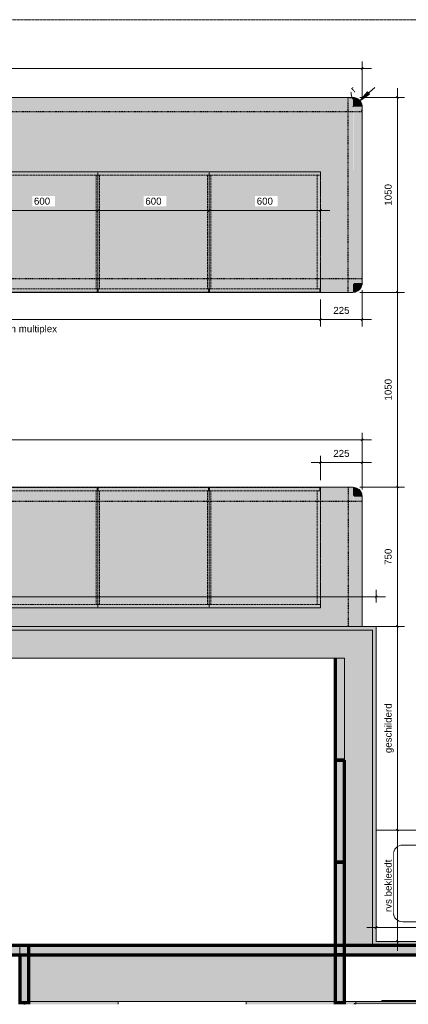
# Model space of a CAD drawing. Header units: millimetres. Extents: x 87779 to 155382, y -9103 to 37066.
# Tile 4 of 128: x 91813 to 93906, y 31046 to 36351. Entities that reach past the tile are written whole.
import ezdxf

# ---------------------------------------------------------------- set-up
doc = ezdxf.new("R2010")
doc.units = ezdxf.units.MM
for name, pattern in [('Dash Small', [6.35, 3.175, -3.175]), ('Dash xSmall', [4.7625, 2.38125, -2.38125]), ('Dash xxSmall', [3.175, 1.5875, -1.5875]), ('Overhead xxSmall', [2.579687, 1.5875, -0.992188])]:
    doc.linetypes.add(name, pattern=pattern)
for name, color, linetype, lineweight in [('0-1', 7, 'Continuous', 5), ('_Hidden Lines_', 43, 'Dash xxSmall', 5), ('A----M-', 8, 'Continuous', 5), ('A----M--25', 8, 'Continuous', 5), ('A21-----1', 50, 'Continuous', 9), ('A22-----1', 9, 'Continuous', 5), ('A22-----2', 50, 'Continuous', 9), ('A22-----3', 254, 'Continuous', 5), ('A29-----1', 9, 'Continuous', 5), ('A29-----2', 250, 'Continuous', 13), ('A29-----3', 130, 'Continuous', 70), ('A31-----1', 50, 'Continuous', 9), ('A31-----2', 140, 'Continuous', 9), ('A31-----3', 170, 'Continuous', 25), ('A59-----1', 55, 'Continuous', 5), ('A99-----2', 50, 'Continuous', 9), ('A99-----3', 1, 'Continuous', 9), ('A99-----5', 1, 'Dash xSmall', 5), ('A99-----6', 1, 'Dash Small', 25), ('A99----O', 1, 'Overhead xxSmall', 18), ('Food Service Equipment-1', 10, 'Continuous', 5), ('Substrate 2-1', 7, 'Continuous', 18), ('walls', 3, 'Continuous', 5), ('walls-1', 254, 'Continuous', 5), ('walls-2', 50, 'Continuous', 9)]:
    doc.layers.add(name, color=color, linetype=linetype, lineweight=lineweight)
doc.styles.add('Arial_1', font='arial.ttf', dxfattribs={"height": 37.5})
doc.dimstyles.new('Radial_1_8_mm', dxfattribs={"dimscale": 304.8, "dimtxt": 38.259727, "dimasz": 0.205052, "dimexe": 0.195312, "dimexo": 0, "dimgap": 0.082021, "dimtad": 1, "dimjust": 3, "dimdec": 0, "dimzin": 0, "dimdsep": 46, "dimtxsty": 'Arial_1', "dimsah": 1, "dimcen": 0.09, "dimazin": 2, "dimtfac": 1, "dimtdec": 4, "dimtix": 1, "dimtmove": 0, "dimatfit": 2, "dimfxl": 1, "dimtvp": 1, "dimtfill": 1, "dimtolj": 1, "dimtzin": 0, "dimarcsym": 2})
doc.dimstyles.new('TD_Diagonal_1_5_mm', dxfattribs={"dimscale": 304.8, "dimtxt": 38.259727, "dimasz": 0.032808, "dimexe": 0.123031, "dimexo": 0.123031, "dimgap": 0.065617, "dimtad": 1, "dimdec": 0, "dimzin": 0, "dimdsep": 46, "dimtxsty": 'Arial_1', "dimblk1": 'OBLIQUE', "dimblk2": 'OBLIQUE', "dimsah": 1, "dimcen": 0.09, "dimdle": 0.164042, "dimazin": 2, "dimtfac": 1, "dimtdec": 4, "dimtix": 1, "dimtmove": 0, "dimatfit": 3, "dimfxl": 1, "dimtvp": 1, "dimtfill": 1, "dimtolj": 1, "dimtzin": 0, "dimarcsym": 2})
doc.dimstyles.new('TD_Diagonal_1_5_mm_1', dxfattribs={"dimscale": 304.8, "dimtxt": 38.259727, "dimasz": 0.032808, "dimexe": 0.123031, "dimexo": 0.123031, "dimgap": 0.065617, "dimtad": 1, "dimdec": 0, "dimzin": 0, "dimdsep": 46, "dimtxsty": 'Arial_1', "dimblk1": 'OBLIQUE', "dimblk2": 'OBLIQUE', "dimsah": 1, "dimcen": 0.09, "dimdle": 0.164042, "dimazin": 2, "dimtfac": 1, "dimtdec": 4, "dimtix": 1, "dimtmove": 2, "dimatfit": 3, "dimfxl": 1, "dimtvp": 1, "dimtfill": 1, "dimtolj": 1, "dimtzin": 0, "dimarcsym": 2})

# ---------------------------------------------------------------- blocks, each defined once
blk = doc.blocks.new('NLRS_32_10_DO_UN_houten kozijn enkele deur_gen_unhosted_ABT - 1030x2315_dichtedeur_special kern_buitendraaiend_dorpel_zelfsluitend-18600538-Werkcafe - Plan view')
at = {"layer": 'A31-----2'}
h = blk.add_hatch(color=256, dxfattribs=at)
h.paths.add_polyline_path([(91812.9, 31045.7), (91812.9, 31045.7), (91812.9, 31045.7)])
h.paths.add_polyline_path([(91612.9, 31045.7), (91612.9, 31051.6), (91228.9, 31051.6), (91228.9, 31045.7)])
h.paths.add_polyline_path([(92342.9, 31045.7), (92342.9, 31061.6), (91862.9, 31061.6), (91862.9, 31045.7)])
at = {"layer": 'A31-----1'}
for p, q in [((91228.9, 31045.7), (91228.9, 31051.6)), ((92342.9, 31061.6), (92342.9, 31045.7))]:
    blk.add_line(p, q, dxfattribs=at)
at = {"layer": 'A31-----3'}
for p, q in [((91728.9, 31048.6), (91736.9, 31048.6)), ((91728.9, 31045.7), (91728.9, 31048.6)), ((91736.9, 31048.6), (91736.9, 31045.7)), ((91834.9, 31048.6), (91842.9, 31048.6)), ((91834.9, 31045.7), (91834.9, 31048.6)), ((91842.9, 31048.6), (91842.9, 31045.7))]:
    blk.add_line(p, q, dxfattribs=at)
blk = doc.blocks.new('NLRS_32_10_DO_UN_houten kozijn enkele deur_gen_unhosted_ABT - 67x90 1080x2315_dichtedeur_staaplaat bekleed_dorpel_zelfsluitend-18600482-Werkcafe - Plan view')
at = {"layer": 'A31-----2'}
h = blk.add_hatch(color=256, dxfattribs=at)
h.paths.add_polyline_path([(93622.9, 31045.7), (94122.9, 31045.7), (94122.9, 31051.6), (93622.9, 31051.6), (93622.9, 31061.6), (93562.9, 31061.6), (93562.9, 31045.7), (93614.9, 31045.7), (93614.9, 31048.6), (93622.9, 31048.6), (93622.9, 31045.7)])
h.paths.add_polyline_path([(93512.9, 31045.7), (93512.9, 31061.6), (93032.9, 31061.6), (93032.9, 31045.7), (93487.2, 31045.7)])
h = blk.add_hatch(dxfattribs=at)
h.set_pattern_fill('FP_1', color=256, style=0, pattern_type=2)
h.set_pattern_definition([(45, (7276.764, -16649.65), (-35.35534, 35.35534), [])])
h.paths.add_polyline_path([(93622.9, 31045.7), (93622.9, 31048.6), (93614.9, 31048.6), (93614.9, 31045.7), (93620, 31045.7)])
at = {"layer": 'A31-----1'}
for p, q in [((93032.9, 31061.6), (93032.9, 31045.7)), ((93622.9, 31061.6), (93562.9, 31061.6)), ((94122.9, 31045.7), (94122.9, 31051.6))]:
    blk.add_line(p, q, dxfattribs=at)
at = {"layer": 'A31-----3'}
for p, q in [((93532.9, 31048.6), (93532.9, 31045.7)), ((93540.9, 31048.6), (93532.9, 31048.6)), ((93540.9, 31045.7), (93540.9, 31048.6)), ((93622.9, 31048.6), (93614.9, 31048.6)), ((93614.9, 31048.6), (93614.9, 31045.7)), ((93622.9, 31045.7), (93622.9, 31048.6))]:
    blk.add_line(p, q, dxfattribs=at)
blk = doc.blocks.new('00_GM_sparingsobject - 1750x2650 _bxh_ voorportaal kern-9269861-Werkcafe - Plan view')
at = {"layer": 'A99-----3'}
blk.add_hatch(color=256, dxfattribs=at).paths.add_polyline_path([(91812.9, 31061.6), (93562.9, 31061.6), (93562.9, 31361.6), (91812.9, 31361.6)])
at = {"layer": 'A99-----2'}
for p, q in [((93562.9, 31361.6), (91812.9, 31361.6)), ((91812.9, 31361.6), (91812.9, 31061.6)), ((93562.9, 31061.6), (93562.9, 31361.6)), ((91812.9, 31061.6), (93562.9, 31061.6))]:
    blk.add_line(p, q, dxfattribs=at)
blk = doc.blocks.new('HSR-D_ABT_ARCH_Interieur_rvt-1-Werkcafe - Plan view')
at = {"layer": 'A29-----1'}
for points in [[(90121.7, 32911.6), (93563, 32911.6), (93563, 33061.6), (88707.9, 33061.6), (88707.9, 32911.6), (89807.9, 32911.6)], [(93712.9, 31366.9), (93713, 31366.9), (93712.9, 33061.6), (93563, 33061.6), (93563, 31366.9)]]:
    blk.add_hatch(color=256, dxfattribs=at).paths.add_polyline_path(points)
at = {"layer": 'walls'}
blk.add_hatch(color=256, dxfattribs=at).paths.add_polyline_path([(93713, 31311.9), (94572.8, 31311.9), (94572.8, 31361.9), (90802.8, 31361.9), (90802.8, 31311.9), (91812.9, 31311.9), (91812.9, 31361.6), (93562.9, 31361.6), (93563, 31311.9), (93712.9, 31311.9)])
at = {"layer": 'walls-1'}
for points in [[(93513, 32361.6), (93563, 32361.6), (93563, 32911.6), (93513, 32911.6), (93513, 32391.8)], [(93563, 31811.6), (93563, 32361.6), (93513, 32361.6), (93513, 31811.6)], [(93513, 31361.9), (93563, 31361.9), (93563, 31811.6), (93513, 31811.6), (93513, 31382.2)], [(91862.9, 31045.7), (91862.9, 31061.6), (91812.9, 31061.6), (91812.9, 31045.7)], [(93512.9, 31045.7), (93562.9, 31045.7), (93562.9, 31061.6), (93512.9, 31061.6)]]:
    blk.add_hatch(color=256, dxfattribs=at).paths.add_polyline_path(points)
at = {"layer": 'A21-----1'}
for p, q in [((100553.5, 31066.8), (93762.9, 31066.8)), ((93762.9, 31066.8), (93762.9, 31061.6))]:
    blk.add_line(p, q, dxfattribs=at)
at = {"layer": 'A22-----2'}
for p, q in [((93622.9, 31061.6), (100469.9, 31061.6)), ((93622.9, 31061.6), (93622.9, 31051.6)), ((100469.9, 31051.6), (93622.9, 31051.6))]:
    blk.add_line(p, q, dxfattribs=at)
at = {"layer": 'A29-----2'}
for p, q in [((93563, 33061.6), (88707.9, 33061.6)), ((93713, 33061.6), (93563, 33061.6)), ((93713, 31366.9), (93713, 33061.6)), ((88707.9, 32911.6), (93513, 32911.6)), ((93513, 32911.6), (93563, 32911.6)), ((93563, 32911.6), (93563, 32361.6)), ((93563, 32361.6), (93563, 31366.9)), ((93563, 31366.9), (93713, 31366.9))]:
    blk.add_line(p, q, dxfattribs=at)
at = {"layer": 'A29-----3'}
for p, q in [((93513, 32911.6), (93513, 32361.6)), ((93513, 32361.6), (93563, 32361.6)), ((93513, 32361.6), (93513, 31811.6)), ((93563, 32361.6), (93513, 32361.6)), ((93563, 31811.6), (93563, 32361.6)), ((93513, 31811.6), (93513, 31311.6)), ((93563, 31811.6), (93513, 31811.6)), ((93513, 31811.6), (93563, 31811.6)), ((93563, 31311.6), (93563, 31811.6)), ((94572.8, 31361.9), (91612.9, 31361.9)), ((91862.8, 31361.9), (91812.9, 31361.9)), ((91862.8, 31311.9), (91862.8, 31361.9)), ((91612.9, 31311.9), (94572.8, 31311.9)), ((91812.9, 31311.9), (91812.9, 31045.7)), ((91862.9, 31045.7), (91862.9, 31311.9)), ((93562.9, 31311.9), (93512.9, 31311.9)), ((93512.9, 31311.9), (93512.9, 31045.7)), ((93513, 31311.6), (93563, 31311.6)), ((93562.9, 31045.7), (93562.9, 31311.9))]:
    blk.add_line(p, q, dxfattribs=at)
at = {"layer": 'walls-2'}
for p, q in [((93563, 32911.6), (93513, 32911.6)), ((93563, 32361.6), (93563, 32911.6))]:
    blk.add_line(p, q, dxfattribs=at)
at = {"layer": 'A31-----1'}
for name in ['NLRS_32_10_DO_UN_houten kozijn enkele deur_gen_unhosted_ABT - 1030x2315_dichtedeur_special kern_buitendraaiend_dorpel_zelfsluitend-18600538-Werkcafe - Plan view', 'NLRS_32_10_DO_UN_houten kozijn enkele deur_gen_unhosted_ABT - 67x90 1080x2315_dichtedeur_staaplaat bekleed_dorpel_zelfsluitend-18600482-Werkcafe - Plan view']:
    blk.add_blockref(name, (0, 0), dxfattribs=at)
at = {"layer": 'A99-----2'}
blk.add_blockref('00_GM_sparingsobject - 1750x2650 _bxh_ voorportaal kern-9269861-Werkcafe - Plan view', (0, 0), dxfattribs=at)
blk = doc.blocks.new('712 Werkcafe Derden - 712 Werkcafe Derden-18395349-Werkcafe - Plan view')
at = {"layer": 'Food Service Equipment-1'}
for p, q in [((101332.9, 31984), (93732.9, 31984)), ((93876.4, 31904), (94389.4, 31904)), ((93825.6, 31540.8), (93825.6, 31853.2)), ((94389.4, 31490), (93876.4, 31490))]:
    blk.add_line(p, q, dxfattribs=at)
for centre, start, end in [((93876.4, 31853.2), 90, 180), ((93876.4, 31540.8), 180, 270)]:
    blk.add_arc(centre, 50.8, start, end, dxfattribs=at)
blk = doc.blocks.new('Undermounted Sink 24x18x12 - 24_ x 18_ x 12d_-15266988-Werkcafe - Plan view')
at = {"layer": 'A59-----1'}
for p, q in [((94389.4, 31904), (93876.4, 31904)), ((93825.6, 31853.2), (93825.6, 31540.8)), ((94440.2, 31540.8), (94440.2, 31853.2)), ((94125.8, 31639.1), (94125.8, 31490)), ((94145.2, 31490), (94145.2, 31639.1)), ((93876.4, 31490), (94123.3, 31490)), ((94142.7, 31490), (94389.4, 31490))]:
    blk.add_line(p, q, dxfattribs=at)
for centre, radius, start, end in [((93876.4, 31853.2), 50.8, 90, 180), ((94389.4, 31853.2), 50.8, 0, 90), ((94132.9, 31697), 25.4, 0, 180), ((94132.9, 31697), 25.4, 0, 180), ((94132.9, 31697), 25.4, 180, 0), ((94132.9, 31697), 25.4, 180, 0), ((94135.5, 31639.1), 9.67, 360, 180), ((93876.4, 31540.8), 50.8, 180, 270), ((94389.4, 31540.8), 50.8, 270, 360)]:
    blk.add_arc(centre, radius, start, end, dxfattribs=at)
blk = doc.blocks.new('712 Werkcafe Barista - 712 Werkcafe Barista-18415524-Werkcafe - Plan view')
at = {"layer": 'Food Service Equipment-1'}
for points in [[(89737.9, 35886.6), (93607.9, 35886.6), (93607.9, 35931.6), (88757.9, 35931.6), (88757.9, 35886.6), (89727.5, 35886.6)], [(93646.1, 35881.6), (93657.9, 35881.6), (93656.2, 35894.6), (93651.2, 35906.6), (93643.2, 35917), (93632.2, 35925.2), (93620.7, 35929.9), (93607.9, 35931.6), (93607.9, 35886.6), (93609.2, 35886.5), (93610.4, 35886), (93611.4, 35885.2), (93612.6, 35883.2), (93612.7, 35882.9), (93612.9, 35881.6), (93645, 35881.6)], [(93657.9, 34931.6), (93657.9, 35881.6), (93612.9, 35881.6), (93612.9, 34931.6), (93656.3, 34931.6)], [(91594.1, 34881.6), (93607.9, 34881.6), (93607.9, 34926.6), (89807.9, 34926.6), (89807.9, 34881.6), (91383.8, 34881.6)], [(93607.9, 34881.6), (93621.7, 34883.7), (93632.9, 34888.3), (93643.2, 34896.3), (93651.4, 34907.1), (93656.2, 34918.8), (93657.9, 34931.6), (93612.9, 34931.6), (93612.7, 34930.3), (93611.6, 34928.3), (93611.4, 34928.1), (93610.4, 34927.3), (93609.2, 34926.8), (93607.9, 34926.6), (93607.9, 34883.2)], [(90963.1, 33786.6), (93607.9, 33786.6), (93607.9, 33831.6), (89807.9, 33831.6), (89807.9, 33786.6), (90542.4, 33786.6)], [(93637.5, 33781.6), (93657.9, 33781.6), (93656.2, 33794.6), (93651.2, 33806.6), (93643.2, 33817), (93632.9, 33824.9), (93620.7, 33829.9), (93607.9, 33831.6), (93607.9, 33786.6), (93609.2, 33786.5), (93610.4, 33786), (93611.4, 33785.2), (93612.2, 33784.1), (93612.7, 33782.9), (93612.9, 33781.6), (93636.5, 33781.6)], [(93644.7, 33081.6), (93657.9, 33081.6), (93657.9, 33781.6), (93612.9, 33781.6), (93612.9, 33081.6), (93635.4, 33081.6)]]:
    blk.add_hatch(color=256, dxfattribs=at).paths.add_polyline_path(points)
h = blk.add_hatch(color=256, dxfattribs=at)
h.paths.add_polyline_path([(93612.9, 33081.6), (93612.7, 33782.9), (93612.2, 33784.1), (93611.4, 33785.2), (93610.4, 33786), (93609.2, 33786.5), (93607.9, 33786.6), (89806.2, 33786.9), (89783.3, 33789.9), (89760.4, 33799.4), (89740.7, 33814.5), (89725.6, 33834.1), (89716.1, 33857), (89712.9, 33881.6), (89712.9, 34831.6), (89716.1, 34856.2), (89725.6, 34879.1), (89740.7, 34898.8), (89760.4, 34913.9), (89783.3, 34923.4), (89807.9, 34926.6), (93609.2, 34926.8), (93610.4, 34927.3), (93611.6, 34928.3), (93612.2, 34929.1), (93612.7, 34930.3), (93612.9, 34931.6), (93612.6, 35883.2), (93612.2, 35884.1), (93611.4, 35885.2), (93610.4, 35886), (93609.2, 35886.5), (93607.9, 35886.6), (88756.6, 35886.5), (88755.4, 35886), (88754.3, 35885.2), (88753.1, 35883.2), (88753, 35882.9), (88752.9, 35881.6), (88752.9, 35256.6), (89382.9, 35256.6), (89382.9, 33456.6), (88752.9, 33456.6), (88752.9, 33081.6), (93487.2, 33081.6)])
h.paths.add_polyline_path([(89929.7, 35127.5), (89929.7, 35279.9), (90336.1, 35279.9), (90336.1, 35127.5), (90121.7, 35127.5)])
h.paths.add_polyline_path([(90169.8, 35381.6), (89929.7, 35381.6), (89929.7, 35432.2), (90095.9, 35432.2), (90095.9, 35495.7), (90169.8, 35495.7), (90169.8, 35432.2), (90336.1, 35432.2), (90336.1, 35381.6), (90221, 35381.6)])
at = {"layer": '_Hidden Lines_'}
for p, q in [((93432.9, 35531.6), (89832.9, 35531.6)), ((92232.9, 35531.6), (92232.9, 34881.6)), ((92832.9, 35531.6), (92832.9, 34881.6)), ((93432.9, 35531.6), (93432.9, 34881.6)), ((92232.9, 33181.6), (92232.9, 33831.6)), ((92832.9, 33181.6), (92832.9, 33831.6)), ((93432.9, 33181.6), (93432.9, 33831.6)), ((93432.9, 33181.6), (89832.9, 33181.6))]:
    blk.add_line(p, q, dxfattribs=at)
at = {"layer": 'Food Service Equipment-1'}
for p, q in [((93607.9, 35931.6), (88757.9, 35931.6)), ((93657.9, 34931.6), (93657.9, 35881.6)), ((89807.9, 34881.6), (93607.9, 34881.6)), ((93607.9, 33831.6), (89807.9, 33831.6)), ((93657.9, 33081.6), (93657.9, 33781.6))]:
    blk.add_line(p, q, dxfattribs=at)
at = {"layer": 'Food Service Equipment-1', "flags": 128}
for points in [[(93657.9, 35881.6), (93655.9, 35895.5), (93650.2, 35908.3), (93641.1, 35919), (93629.4, 35926.8), (93616.1, 35931), (93607.9, 35931.6)], [(93607.9, 34881.6), (93621.7, 34883.6), (93634.5, 34889.3), (93645.2, 34898.4), (93653, 34910.1), (93657.2, 34923.4), (93657.9, 34931.6)], [(93657.9, 33781.6), (93655.9, 33795.5), (93650.2, 33808.3), (93641.1, 33819), (93629.4, 33826.8), (93616.1, 33831), (93607.9, 33831.6)]]:
    blk.add_lwpolyline(points, dxfattribs=at)
blk = doc.blocks.new('DIMBLOCK1-Werkcafe - Plan view')
at = {"layer": 'A----M--25'}
for p, q in [((93657.9, 34894.1), (93657.9, 34697.3)), ((93657.9, 34734.8), (93657.9, 34894.1)), ((93432.9, 34844.1), (93432.9, 34697.3)), ((93432.9, 34734.8), (93432.9, 34844.1)), ((93707.9, 34734.8), (93432.9, 34734.8))]:
    blk.add_line(p, q, dxfattribs=at)
at = {"layer": 'A----M--25', "lineweight": 35}
for p, q in [((93432.9, 34734.8), (93427.9, 34729.8)), ((93432.9, 34734.8), (93437.9, 34739.8)), ((93657.9, 34734.8), (93652.9, 34729.8)), ((93657.9, 34734.8), (93662.9, 34739.8))]:
    blk.add_line(p, q, dxfattribs=at)
at = {"layer": 'A----M--25', "color": 0, "insert": (93502.1, 34803.5), "char_height": 37.5, "width": 103.831, "attachment_point": 1, "line_spacing_factor": 0.941778, "style": 'Arial_1', "bg_fill": 3, "box_fill_scale": 1.25, "bg_fill_color": 256, "bg_fill_true_color": 13158600, "bg_fill_transparency": 0}
blk.add_mtext('225', dxfattribs=at)
blk = doc.blocks.new('_Oblique')
at = {"color": 0, "linetype": 'ByBlock', "lineweight": -2}
blk.add_line((-0.5, -0.5), (0.5, 0.5), dxfattribs=at)
blk = doc.blocks.new('DIMBLOCK2-Werkcafe - Plan view')
at = {"layer": 'A----M--25'}
for p, q in [((89832.9, 34844.1), (89832.9, 34697.3)), ((89832.9, 34734.8), (89832.9, 34844.1)), ((93432.9, 34844.1), (93432.9, 34697.3)), ((93432.9, 34734.8), (93432.9, 34844.1)), ((93432.9, 34734.8), (89782.9, 34734.8))]:
    blk.add_line(p, q, dxfattribs=at)
at = {"layer": 'A----M--25', "lineweight": 35}
for p, q in [((89832.9, 34734.8), (89827.9, 34729.8)), ((89832.9, 34734.8), (89837.9, 34739.8)), ((93432.9, 34734.8), (93427.9, 34729.8)), ((93432.9, 34734.8), (93437.9, 34739.8))]:
    blk.add_line(p, q, dxfattribs=at)
at = {"layer": 'A----M--25', "color": 0, "char_height": 37.5, "attachment_point": 1, "line_spacing_factor": 0.941778, "style": 'Arial_1', "bg_fill": 3, "box_fill_scale": 1.25, "bg_fill_color": 256, "bg_fill_true_color": 13158600, "bg_fill_transparency": 0}
for s, insert, width in [('3600', (91575.2, 34803.5), 138.441), ('onderkasten en deuren multiplex', (91254.1, 34704.6), 909.051)]:
    blk.add_mtext(s, dxfattribs=dict(at, insert=insert, width=width))
blk = doc.blocks.new('DIMBLOCK4-Werkcafe - Plan view')
at = {"layer": 'A----M--25'}
for p, q in [((93707.9, 33964.3), (93382.9, 33964.3)), ((93432.9, 33869.1), (93432.9, 34001.8)), ((93432.9, 33964.3), (93432.9, 33869.1)), ((93657.9, 33819.1), (93657.9, 34001.8)), ((93657.9, 33964.3), (93657.9, 33819.1))]:
    blk.add_line(p, q, dxfattribs=at)
at = {"layer": 'A----M--25', "lineweight": 35}
for p, q in [((93432.9, 33964.3), (93427.9, 33959.3)), ((93432.9, 33964.3), (93437.9, 33969.3)), ((93657.9, 33964.3), (93652.9, 33959.3)), ((93657.9, 33964.3), (93662.9, 33969.3))]:
    blk.add_line(p, q, dxfattribs=at)
at = {"layer": 'A----M--25', "color": 0, "insert": (93502.1, 34033), "char_height": 37.5, "width": 103.831, "attachment_point": 1, "line_spacing_factor": 0.941778, "style": 'Arial_1', "bg_fill": 3, "box_fill_scale": 1.25, "bg_fill_color": 256, "bg_fill_true_color": 13158600, "bg_fill_transparency": 0}
blk.add_mtext('225', dxfattribs=at)
blk = doc.blocks.new('DIMBLOCK5-Werkcafe - Plan view')
at = {"layer": 'A----M--25'}
for p, q in [((93707.9, 36088), (88657.9, 36088)), ((88707.9, 35969.1), (88707.9, 36125.5)), ((88707.9, 36088), (88707.9, 35969.1)), ((93657.9, 35919.1), (93657.9, 36125.5)), ((93657.9, 36088), (93657.9, 35919.1))]:
    blk.add_line(p, q, dxfattribs=at)
at = {"layer": 'A----M--25', "lineweight": 35}
for p, q in [((88707.9, 36088), (88702.9, 36083)), ((88707.9, 36088), (88712.9, 36093)), ((93657.9, 36088), (93652.9, 36083)), ((93657.9, 36088), (93662.9, 36093))]:
    blk.add_line(p, q, dxfattribs=at)
at = {"layer": 'A----M--25', "color": 0, "insert": (91125.2, 36156.7), "char_height": 37.5, "width": 138.441, "attachment_point": 1, "line_spacing_factor": 0.941778, "style": 'Arial_1', "bg_fill": 3, "box_fill_scale": 1.25, "bg_fill_color": 256, "bg_fill_true_color": 13158600, "bg_fill_transparency": 0}
blk.add_mtext('4950', dxfattribs=at)
blk = doc.blocks.new('DIMBLOCK6-Werkcafe - Plan view')
at = {"layer": 'A----M--25'}
for p, q in [((93645.4, 33831.6), (93884.9, 33831.6)), ((93847.4, 33831.6), (93645.4, 33831.6)), ((93847.4, 33031.6), (93847.4, 33831.6)), ((93695.4, 33081.6), (93884.9, 33081.6)), ((93847.4, 33081.6), (93695.4, 33081.6))]:
    blk.add_line(p, q, dxfattribs=at)
at = {"layer": 'A----M--25', "lineweight": 35}
for p, q in [((93847.4, 33831.6), (93842.4, 33836.6)), ((93847.4, 33831.6), (93852.4, 33826.6)), ((93847.4, 33081.6), (93842.4, 33086.6)), ((93847.4, 33081.6), (93852.4, 33076.6))]:
    blk.add_line(p, q, dxfattribs=at)
at = {"layer": 'A----M--25', "color": 0, "insert": (93778.7, 33413.4), "char_height": 37.5, "width": 103.831, "attachment_point": 1, "rotation": 90, "line_spacing_factor": 0.941778, "style": 'Arial_1', "bg_fill": 3, "box_fill_scale": 1.25, "bg_fill_color": 256, "bg_fill_true_color": 13158600, "bg_fill_transparency": 0}
blk.add_mtext('750', dxfattribs=at)
blk = doc.blocks.new('DIMBLOCK7-Werkcafe - Plan view')
at = {"layer": 'A----M--25'}
for p, q in [((93645.4, 34881.6), (93884.9, 34881.6)), ((93847.4, 34881.6), (93645.4, 34881.6)), ((93847.4, 33831.6), (93847.4, 34881.6)), ((93645.4, 33831.6), (93884.9, 33831.6)), ((93847.4, 33831.6), (93645.4, 33831.6))]:
    blk.add_line(p, q, dxfattribs=at)
at = {"layer": 'A----M--25', "lineweight": 35}
for p, q in [((93847.4, 34881.6), (93842.4, 34886.6)), ((93847.4, 34881.6), (93852.4, 34876.6)), ((93847.4, 33831.6), (93842.4, 33836.6)), ((93847.4, 33831.6), (93852.4, 33826.6))]:
    blk.add_line(p, q, dxfattribs=at)
at = {"layer": 'A----M--25', "color": 0, "insert": (93778.7, 34299), "char_height": 37.5, "width": 138.441, "attachment_point": 1, "rotation": 90, "line_spacing_factor": 0.941778, "style": 'Arial_1', "bg_fill": 3, "box_fill_scale": 1.25, "bg_fill_color": 256, "bg_fill_true_color": 13158600, "bg_fill_transparency": 0}
blk.add_mtext('1050', dxfattribs=at)
blk = doc.blocks.new('DIMBLOCK8-Werkcafe - Plan view')
at = {"layer": 'A----M--25'}
for p, q in [((93847.4, 34881.6), (93847.4, 35981.6)), ((93645.4, 35931.6), (93884.9, 35931.6)), ((93847.4, 35931.6), (93645.4, 35931.6)), ((93645.4, 34881.6), (93884.9, 34881.6)), ((93847.4, 34881.6), (93645.4, 34881.6))]:
    blk.add_line(p, q, dxfattribs=at)
at = {"layer": 'A----M--25', "lineweight": 35}
for p, q in [((93847.4, 35931.6), (93842.4, 35936.6)), ((93847.4, 35931.6), (93852.4, 35926.6)), ((93847.4, 34881.6), (93842.4, 34886.6)), ((93847.4, 34881.6), (93852.4, 34876.6))]:
    blk.add_line(p, q, dxfattribs=at)
at = {"layer": 'A----M--25', "color": 0, "insert": (93778.7, 35349), "char_height": 37.5, "width": 138.441, "attachment_point": 1, "rotation": 90, "line_spacing_factor": 0.941778, "style": 'Arial_1', "bg_fill": 3, "box_fill_scale": 1.25, "bg_fill_color": 256, "bg_fill_true_color": 13158600, "bg_fill_transparency": 0}
blk.add_mtext('1050', dxfattribs=at)
blk = doc.blocks.new('DIMBLOCK9-Werkcafe - Plan view')
at = {"layer": 'A----M--25'}
for p, q in [((89757.9, 34117.6), (89757.9, 34049.7)), ((89757.9, 34087.2), (89757.9, 34117.6)), ((93657.9, 33819.1), (93657.9, 34124.7)), ((93707.9, 34087.2), (89757.9, 34087.2)), ((93657.9, 34087.2), (93657.9, 33819.1))]:
    blk.add_line(p, q, dxfattribs=at)
at = {"layer": 'A----M--25', "lineweight": 35}
for p, q in [((89757.9, 34087.2), (89752.9, 34082.2)), ((89757.9, 34087.2), (89762.9, 34092.2)), ((93657.9, 34087.2), (93652.9, 34082.2)), ((93657.9, 34087.2), (93662.9, 34092.2))]:
    blk.add_line(p, q, dxfattribs=at)
at = {"layer": 'A----M--25', "color": 0, "insert": (91650.2, 34155.8), "char_height": 37.5, "width": 138.441, "attachment_point": 1, "line_spacing_factor": 0.941778, "style": 'Arial_1', "bg_fill": 3, "box_fill_scale": 1.25, "bg_fill_color": 256, "bg_fill_true_color": 13158600, "bg_fill_transparency": 0}
blk.add_mtext('3900', dxfattribs=at)
blk = doc.blocks.new('DIMBLOCK27-Werkcafe - Plan view')
at = {"layer": 'A----M--25'}
for p, q in [((93847.4, 33131.6), (93847.4, 31984)), ((93770.4, 33081.6), (93884.9, 33081.6)), ((93847.4, 33081.6), (93770.4, 33081.6)), ((93816.9, 31984), (93884.9, 31984)), ((93847.4, 31984), (93816.9, 31984))]:
    blk.add_line(p, q, dxfattribs=at)
at = {"layer": 'A----M--25', "lineweight": 35}
for p, q in [((93847.4, 33081.6), (93842.4, 33086.6)), ((93847.4, 33081.6), (93852.4, 33076.6)), ((93847.4, 31984), (93842.4, 31989)), ((93847.4, 31984), (93852.4, 31979))]:
    blk.add_line(p, q, dxfattribs=at)
at = {"layer": 'A----M--25', "color": 0, "insert": (93778.7, 32399.2), "char_height": 37.5, "width": 320.675, "attachment_point": 1, "rotation": 90, "line_spacing_factor": 0.941778, "style": 'Arial_1', "bg_fill": 3, "box_fill_scale": 1.25, "bg_fill_color": 256, "bg_fill_true_color": 13158600, "bg_fill_transparency": 0}
blk.add_mtext('geschilderd', dxfattribs=at)
blk = doc.blocks.new('DIMBLOCK28-Werkcafe - Plan view')
at = {"layer": 'A----M--25'}
for p, q in [((93816.9, 31984), (93884.9, 31984)), ((93847.4, 31984), (93816.9, 31984)), ((93847.4, 31984), (93847.4, 31334)), ((93816.9, 31384), (93884.9, 31384)), ((93847.4, 31384), (93816.9, 31384))]:
    blk.add_line(p, q, dxfattribs=at)
at = {"layer": 'A----M--25', "lineweight": 35}
for p, q in [((93847.4, 31984), (93842.4, 31989)), ((93847.4, 31984), (93852.4, 31979)), ((93847.4, 31384), (93842.4, 31389)), ((93847.4, 31384), (93852.4, 31379))]:
    blk.add_line(p, q, dxfattribs=at)
at = {"layer": 'A----M--25', "color": 0, "insert": (93778.7, 31542.8), "char_height": 37.5, "width": 339.04, "attachment_point": 1, "rotation": 90, "line_spacing_factor": 0.941778, "style": 'Arial_1', "bg_fill": 3, "box_fill_scale": 1.25, "bg_fill_color": 256, "bg_fill_true_color": 13158600, "bg_fill_transparency": 0}
blk.add_mtext('rvs bekleedt', dxfattribs=at)
blk = doc.blocks.new('DIMBLOCK29-Werkcafe - Plan view')
at = {"layer": 'A----M--25'}
for p, q in [((88707.9, 33119.1), (88707.9, 33279.4)), ((93732.9, 33211.5), (93732.9, 33279.4)), ((88657.9, 33241.9), (93782.9, 33241.9)), ((88707.9, 33241.9), (88707.9, 33119.1)), ((93732.9, 33241.9), (93732.9, 33211.5))]:
    blk.add_line(p, q, dxfattribs=at)
at = {"layer": 'A----M--25', "lineweight": 35}
for p, q in [((88707.9, 33241.9), (88702.9, 33236.9)), ((88707.9, 33241.9), (88712.9, 33246.9)), ((93732.9, 33241.9), (93727.9, 33236.9)), ((93732.9, 33241.9), (93737.9, 33246.9))]:
    blk.add_line(p, q, dxfattribs=at)
at = {"layer": 'A----M--25', "color": 0, "insert": (91059.2, 33310.6), "char_height": 37.5, "width": 661.128, "attachment_point": 1, "line_spacing_factor": 0.941778, "style": 'Arial_1', "bg_fill": 3, "box_fill_scale": 1.25, "bg_fill_color": 256, "bg_fill_true_color": 13158600, "bg_fill_transparency": 0}
blk.add_mtext('achterwand geschilderd', dxfattribs=at)
blk = doc.blocks.new('DIMBLOCK30-Werkcafe - Plan view')
at = {"layer": 'A----M--25'}
for p, q in [((93732.9, 31489.5), (93732.9, 31421.6)), ((93732.9, 31459.1), (93732.9, 31489.5)), ((101507.9, 31421.5), (101507.9, 31496.6)), ((101557.9, 31459.1), (93682.9, 31459.1)), ((101507.9, 31459.1), (101507.9, 31421.5))]:
    blk.add_line(p, q, dxfattribs=at)
at = {"layer": 'A----M--25', "lineweight": 35}
for p, q in [((93732.9, 31459.1), (93737.9, 31464.1)), ((101507.9, 31459.1), (101512.9, 31464.1)), ((93732.9, 31459.1), (93727.9, 31454.1)), ((101507.9, 31459.1), (101502.9, 31454.1))]:
    blk.add_line(p, q, dxfattribs=at)
at = {"layer": 'A----M--25', "color": 0, "insert": (97337.2, 31527.7), "char_height": 37.5, "width": 679.493, "attachment_point": 1, "line_spacing_factor": 0.941778, "style": 'Arial_1', "bg_fill": 3, "box_fill_scale": 1.25, "bg_fill_color": 256, "bg_fill_true_color": 13158600, "bg_fill_transparency": 0}
blk.add_mtext('achterwand rvs bekleedt', dxfattribs=at)
blk = doc.blocks.new('DIMBLOCK39-Werkcafe - Plan view')
at = {"layer": 'A----M--25'}
for p, q in [((91632.9, 35292.9), (91632.9, 35360.8)), ((92232.9, 35292.9), (92232.9, 35360.8)), ((91632.9, 35323.3), (92232.9, 35323.3)), ((91632.9, 35323.3), (91632.9, 35292.9)), ((92232.9, 35323.3), (92232.9, 35292.9))]:
    blk.add_line(p, q, dxfattribs=at)
at = {"layer": 'A----M--25', "lineweight": 35}
for p, q in [((91632.9, 35323.3), (91627.9, 35318.3)), ((91632.9, 35323.3), (91637.9, 35328.3)), ((92232.9, 35323.3), (92227.9, 35318.3)), ((92232.9, 35323.3), (92237.9, 35328.3))]:
    blk.add_line(p, q, dxfattribs=at)
at = {"layer": 'A----M--25', "color": 0, "insert": (91889.6, 35392), "char_height": 37.5, "width": 103.831, "attachment_point": 1, "line_spacing_factor": 0.941778, "style": 'Arial_1', "bg_fill": 3, "box_fill_scale": 1.25, "bg_fill_color": 256, "bg_fill_true_color": 13158600, "bg_fill_transparency": 0}
blk.add_mtext('600', dxfattribs=at)
blk = doc.blocks.new('DIMBLOCK40-Werkcafe - Plan view')
at = {"layer": 'A----M--25'}
for p, q in [((92232.9, 35292.9), (92232.9, 35360.8)), ((92832.9, 35292.9), (92832.9, 35360.8)), ((92232.9, 35323.3), (92832.9, 35323.3)), ((92232.9, 35323.3), (92232.9, 35292.9)), ((92832.9, 35323.3), (92832.9, 35292.9))]:
    blk.add_line(p, q, dxfattribs=at)
at = {"layer": 'A----M--25', "lineweight": 35}
for p, q in [((92232.9, 35323.3), (92227.9, 35318.3)), ((92232.9, 35323.3), (92237.9, 35328.3)), ((92832.9, 35323.3), (92827.9, 35318.3)), ((92832.9, 35323.3), (92837.9, 35328.3))]:
    blk.add_line(p, q, dxfattribs=at)
at = {"layer": 'A----M--25', "color": 0, "insert": (92489.6, 35392), "char_height": 37.5, "width": 103.831, "attachment_point": 1, "line_spacing_factor": 0.941778, "style": 'Arial_1', "bg_fill": 3, "box_fill_scale": 1.25, "bg_fill_color": 256, "bg_fill_true_color": 13158600, "bg_fill_transparency": 0}
blk.add_mtext('600', dxfattribs=at)
blk = doc.blocks.new('DIMBLOCK41-Werkcafe - Plan view')
at = {"layer": 'A----M--25'}
for p, q in [((92832.9, 35292.9), (92832.9, 35360.8)), ((93432.9, 35292.9), (93432.9, 35360.8)), ((92832.9, 35323.3), (93482.9, 35323.3)), ((92832.9, 35323.3), (92832.9, 35292.9)), ((93432.9, 35323.3), (93432.9, 35292.9))]:
    blk.add_line(p, q, dxfattribs=at)
at = {"layer": 'A----M--25', "lineweight": 35}
for p, q in [((92832.9, 35323.3), (92827.9, 35318.3)), ((92832.9, 35323.3), (92837.9, 35328.3)), ((93432.9, 35323.3), (93427.9, 35318.3)), ((93432.9, 35323.3), (93437.9, 35328.3))]:
    blk.add_line(p, q, dxfattribs=at)
at = {"layer": 'A----M--25', "color": 0, "insert": (93089.6, 35392), "char_height": 37.5, "width": 103.831, "attachment_point": 1, "line_spacing_factor": 0.941778, "style": 'Arial_1', "bg_fill": 3, "box_fill_scale": 1.25, "bg_fill_color": 256, "bg_fill_true_color": 13158600, "bg_fill_transparency": 0}
blk.add_mtext('600', dxfattribs=at)
blk = doc.blocks.new('DIMBLOCK47-Werkcafe - Plan view')
at = {"layer": 'A----M--25'}
blk.add_hatch(color=256, dxfattribs=at).paths.add_polyline_path([(93645.4, 35914.7), (93697.8, 35949.8), (93686.9, 35962.1)])
for p, q in [((93607.9, 35881.6), (93726.5, 35986)), ((93686.9, 35962.1), (93645.4, 35914.7)), ((93645.4, 35914.7), (93697.8, 35949.8)), ((93697.8, 35949.8), (93686.9, 35962.1))]:
    blk.add_line(p, q, dxfattribs=at)
blk.add_arc((93607.9, 35881.6), 50, 333.1174, 109.5529, dxfattribs=at)
blk.add_ellipse((93648.9, 35917.7), major_axis=(-46.3, 52.6), ratio=0.422615, start_param=0, end_param=1.570796, dxfattribs=at)
at = {"layer": 'A----M--25', "color": 0, "insert": (93589.9, 35984.7), "char_height": 37.5, "width": 21.19, "attachment_point": 1, "rotation": 41.3352, "line_spacing_factor": 0.941778, "style": 'Arial_1', "bg_fill": 3, "box_fill_scale": 1.25, "bg_fill_color": 256, "bg_fill_true_color": 13158600, "bg_fill_transparency": 0}
blk.add_mtext('r', dxfattribs=at)

msp = doc.modelspace()

# ---------------------------------------------------------------- hatches: boundary and pattern name
at = {"layer": 'A22-----1'}
msp.add_hatch(color=256, dxfattribs=at).paths.add_polyline_path([(93612.9, 33061.6), (93732.9, 33061.6), (93732.9, 33081.6), (88707.9, 33081.6), (88707.9, 33061.6), (93563, 33061.6)])
at = {"layer": 'A22-----3'}
for points in [[(93713, 31384), (93732.9, 31384), (93732.9, 33061.6), (93713, 33061.6), (93713, 31401)], [(101507.9, 31364), (101507.9, 31384), (93713, 31384), (93713, 31364), (101446.7, 31364)]]:
    msp.add_hatch(color=256, dxfattribs=at).paths.add_polyline_path(points)

# ---------------------------------------------------------------- linework, layer by layer
at = {"layer": 'A99-----5'}
for p, q in [((93432.9, 35531.6), (89382.9, 35531.6)), ((89382.9, 35513.6), (93432.9, 35513.6)), ((92241.9, 35513.6), (92223.9, 35513.6)), ((92223.9, 35513.6), (92223.9, 34901.6)), ((92241.9, 34901.6), (92241.9, 35513.6)), ((92841.9, 35513.6), (92823.9, 35513.6)), ((92823.9, 35513.6), (92823.9, 34901.6)), ((92841.9, 34901.6), (92841.9, 35513.6)), ((93432.9, 35513.6), (93414.9, 35513.6)), ((93414.9, 35513.6), (93414.9, 34901.6)), ((93432.9, 35513.6), (93432.9, 35531.6)), ((93432.9, 34901.6), (93432.9, 35513.6)), ((92229.9, 34901.6), (91635.9, 34901.6)), ((91635.9, 34883.6), (92229.9, 34883.6)), ((92223.9, 34901.6), (92241.9, 34901.6)), ((92229.9, 34883.6), (92229.9, 34901.6)), ((92829.9, 34901.6), (92235.9, 34901.6)), ((92235.9, 34901.6), (92235.9, 34883.6)), ((92235.9, 34883.6), (92829.9, 34883.6)), ((92823.9, 34901.6), (92841.9, 34901.6)), ((92829.9, 34883.6), (92829.9, 34901.6)), ((93429.9, 34901.6), (92835.9, 34901.6)), ((92835.9, 34901.6), (92835.9, 34883.6)), ((92835.9, 34883.6), (93429.9, 34883.6)), ((93414.9, 34901.6), (93432.9, 34901.6)), ((93429.9, 34883.6), (93429.9, 34901.6)), ((92229.9, 33829.6), (91635.9, 33829.6)), ((91635.9, 33811.6), (92229.9, 33811.6)), ((92241.9, 33811.6), (92223.9, 33811.6)), ((92223.9, 33811.6), (92223.9, 33199.6)), ((92229.9, 33811.6), (92229.9, 33829.6)), ((92829.9, 33829.6), (92235.9, 33829.6)), ((92235.9, 33829.6), (92235.9, 33811.6)), ((92235.9, 33811.6), (92829.9, 33811.6)), ((92241.9, 33199.6), (92241.9, 33811.6)), ((92841.9, 33811.6), (92823.9, 33811.6)), ((92823.9, 33811.6), (92823.9, 33199.6)), ((92829.9, 33811.6), (92829.9, 33829.6)), ((93429.9, 33829.6), (92835.9, 33829.6)), ((92835.9, 33829.6), (92835.9, 33811.6)), ((92835.9, 33811.6), (93429.9, 33811.6)), ((92841.9, 33199.6), (92841.9, 33811.6)), ((93432.9, 33811.6), (93414.9, 33811.6)), ((93414.9, 33811.6), (93414.9, 33199.6)), ((93429.9, 33811.6), (93429.9, 33829.6)), ((93432.9, 33199.6), (93432.9, 33811.6)), ((93432.9, 33199.6), (89382.9, 33199.6)), ((89382.9, 33181.6), (93432.9, 33181.6)), ((92223.9, 33199.6), (92241.9, 33199.6)), ((92823.9, 33199.6), (92841.9, 33199.6)), ((93414.9, 33199.6), (93432.9, 33199.6)), ((93432.9, 33181.6), (93432.9, 33199.6))]:
    msp.add_line(p, q, dxfattribs=at)
at = {"layer": 'A99-----6'}
for p, q in [((93582.9, 34881.6), (93582.9, 35931.6)), ((88707.9, 35856.6), (93657.9, 35856.6)), ((89682.9, 34956.6), (93657.9, 34956.6)), ((93582.9, 33831.6), (93582.9, 33081.6)), ((89682.9, 33756.6), (93657.9, 33756.6))]:
    msp.add_line(p, q, dxfattribs=at)
at = {"layer": 'A99----O'}
msp.add_line((100882.9, 36351), (89707.9, 36351), dxfattribs=at)
at = {"layer": 'Substrate 2-1'}
for p, q in [((93732.9, 33081.6), (88707.9, 33081.6)), ((88707.9, 33061.6), (93712.9, 33061.6)), ((93712.9, 33061.6), (93712.9, 31364)), ((93732.9, 31384), (93732.9, 33081.6)), ((93712.9, 31364), (101507.9, 31364)), ((101507.9, 31384), (93732.9, 31384))]:
    msp.add_line(p, q, dxfattribs=at)

# ---------------------------------------------------------------- block references
at = {"layer": '0-1'}
msp.add_blockref('HSR-D_ABT_ARCH_Interieur_rvt-1-Werkcafe - Plan view', (0, 0), dxfattribs=at)
at = {"layer": 'A59-----1'}
msp.add_blockref('Undermounted Sink 24x18x12 - 24_ x 18_ x 12d_-15266988-Werkcafe - Plan view', (0, 0), dxfattribs=at)
at = {"layer": 'Food Service Equipment-1'}
for name in ['712 Werkcafe Derden - 712 Werkcafe Derden-18395349-Werkcafe - Plan view', '712 Werkcafe Barista - 712 Werkcafe Barista-18415524-Werkcafe - Plan view']:
    msp.add_blockref(name, (0, 0), dxfattribs=at)

# ---------------------------------------------------------------- next in the draw order: dimensions: what is measured, and where the dimension line sits
at = {"layer": 'A----M-'}
for base, p1, p2, override, picture, middle in [((88707.9, 36088), (93657.9, 35881.6), (88707.9, 35931.6), {"dimpost": '<>', "dimfxl": 4950.252519}, 'DIMBLOCK5-Werkcafe - Plan view', (91182.9, 36127.2)), ((92232.9, 35323.3), (91632.9, 35330.4), (92232.9, 35330.4), {"dimpost": '<>', "dimfxl": 600}, 'DIMBLOCK39-Werkcafe - Plan view', (91932.9, 35362.5)), ((93432.9, 34734.8), (93657.9, 34931.6), (93432.9, 34881.6), {"dimpost": '<>', "dimfxl": 230.488611}, 'DIMBLOCK1-Werkcafe - Plan view', (93545.4, 34773.9)), ((93432.9, 33964.3), (93657.9, 33781.6), (93432.9, 33831.6), {"dimpost": '<>', "dimfxl": 230.488611}, 'DIMBLOCK4-Werkcafe - Plan view', (93545.4, 34003.5))]:
    dim = msp.add_linear_dim(base=base, p1=p1, p2=p2, dimstyle='TD_Diagonal_1_5_mm', override=override, dxfattribs=at)
    dim.commit()
    dim.dimension.update_dxf_attribs({"geometry": picture, "text_midpoint": middle})

# ---------------------------------------------------------------- next in the draw order: dimensions: what is measured, and where the dimension line sits
dim = msp.add_linear_dim(base=(92832.9, 35323.3), p1=(92232.9, 35330.4), p2=(92832.9, 35330.4), dimstyle='TD_Diagonal_1_5_mm', override={"dimpost": '<>', "dimfxl": 600}, dxfattribs=at)
dim.commit()
dim.dimension.update_dxf_attribs({"geometry": 'DIMBLOCK40-Werkcafe - Plan view', "text_midpoint": (92532.9, 35362.5)})
dim = msp.add_linear_dim(base=(89832.9, 34734.8), p1=(93432.9, 34881.6), p2=(89832.9, 34881.6), text='<>\\Xonderkasten en deuren multiplex', dimstyle='TD_Diagonal_1_5_mm', override={"dimpost": '<>', "dimfxl": 3600}, dxfattribs=at)
dim.commit()
dim.dimension.update_dxf_attribs({"geometry": 'DIMBLOCK2-Werkcafe - Plan view', "text_midpoint": (91632.9, 34734.8)})
dim = msp.add_linear_dim(base=(93847.4, 33831.6), p1=(93657.9, 33081.6), p2=(93607.9, 33831.6), angle=90, dimstyle='TD_Diagonal_1_5_mm', override={"dimpost": '<>', "dimfxl": 751.664819}, dxfattribs=at)
dim.commit()
dim.dimension.update_dxf_attribs({"geometry": 'DIMBLOCK6-Werkcafe - Plan view', "text_midpoint": (93808.2, 33456.6)})

# ---------------------------------------------------------------- next in the draw order: dimensions: what is measured, and where the dimension line sits
dim = msp.add_linear_dim(base=(93432.9, 35323.3), p1=(92832.9, 35330.4), p2=(93432.9, 35330.4), dimstyle='TD_Diagonal_1_5_mm', override={"dimpost": '<>', "dimfxl": 600}, dxfattribs=at)
dim.commit()
dim.dimension.update_dxf_attribs({"geometry": 'DIMBLOCK41-Werkcafe - Plan view', "text_midpoint": (93132.9, 35362.5)})
dim = msp.add_linear_dim(base=(93847.4, 34881.6), p1=(93607.9, 33831.6), p2=(93607.9, 34881.6), angle=90, dimstyle='TD_Diagonal_1_5_mm', override={"dimpost": '<>', "dimfxl": 1050}, dxfattribs=at)
dim.commit()
dim.dimension.update_dxf_attribs({"geometry": 'DIMBLOCK7-Werkcafe - Plan view', "text_midpoint": (93808.2, 34356.6)})
dim = msp.add_linear_dim(base=(93847.4, 31984), p1=(93732.9, 33081.6), p2=(93854.4, 31984), angle=90, text='geschilderd', dimstyle='TD_Diagonal_1_5_mm', override={"dimpost": '<>', "dimfxl": 1104.312905}, dxfattribs=at)
dim.commit()
dim.dimension.update_dxf_attribs({"geometry": 'DIMBLOCK27-Werkcafe - Plan view', "text_midpoint": (93803.1, 32532.8)})

# ---------------------------------------------------------------- next in the draw order: dimensions: what is measured, and where the dimension line sits
for base, p1, p2, angle, override, picture, middle in [((93847.4, 35931.6), (93607.9, 34881.6), (93607.9, 35931.6), 90, {"dimpost": '<>', "dimfxl": 1050}, 'DIMBLOCK8-Werkcafe - Plan view', (93808.2, 35406.6)), ((89757.9, 34087.2), (93657.9, 33781.6), (89757.9, 34080.1), 0, {"dimpost": '<>', "dimfxl": 3911.403532}, 'DIMBLOCK9-Werkcafe - Plan view', (91707.9, 34126.3))]:
    dim = msp.add_linear_dim(base=base, p1=p1, p2=p2, angle=angle, dimstyle='TD_Diagonal_1_5_mm', override=override, dxfattribs=at)
    dim.commit()
    dim.dimension.update_dxf_attribs({"geometry": picture, "text_midpoint": middle})
dim = msp.add_linear_dim(base=(93732.9, 33241.9), p1=(88707.9, 33081.6), p2=(93732.9, 33249), text='achterwand geschilderd', dimstyle='TD_Diagonal_1_5_mm_1', override={"dimpost": '<>', "dimfxl": 5027.786349}, dxfattribs=at)
dim.commit()
dim.dimension.update_dxf_attribs({"geometry": 'DIMBLOCK29-Werkcafe - Plan view', "text_midpoint": (91389.8, 33285.6), "dimtype": 160, "text_rotation": 360})
dim = msp.add_linear_dim(base=(93847.4, 31384), p1=(93854.4, 31984), p2=(93854.4, 31384), angle=90, text='rvs bekleedt', dimstyle='TD_Diagonal_1_5_mm', override={"dimpost": '<>', "dimfxl": 600}, dxfattribs=at)
dim.commit()
dim.dimension.update_dxf_attribs({"geometry": 'DIMBLOCK28-Werkcafe - Plan view', "text_midpoint": (93808.3, 31684)})

# ---------------------------------------------------------------- next in the draw order: dimensions: what is measured, and where the dimension line sits
dim = msp.add_radius_dim(center=(93607.9, 35881.6), mpoint=(93645.4, 35914.7), text='r', dimstyle='Radial_1_8_mm', override={"dimpost": 'R <>'}, dxfattribs=at)
dim.commit()
dim.dimension.update_dxf_attribs({"geometry": 'DIMBLOCK47-Werkcafe - Plan view', "text_midpoint": (93597.7, 35931)})
dim = msp.add_linear_dim(base=(93732.9, 31459.1), p1=(101507.9, 31384), p2=(93732.9, 31452), text='achterwand rvs bekleedt', dimstyle='TD_Diagonal_1_5_mm', override={"dimpost": '<>', "dimfxl": 7775.296908}, dxfattribs=at)
dim.commit()
dim.dimension.update_dxf_attribs({"geometry": 'DIMBLOCK30-Werkcafe - Plan view', "text_midpoint": (97620.4, 31498.1)})

doc.saveas('drawing.dxf')
